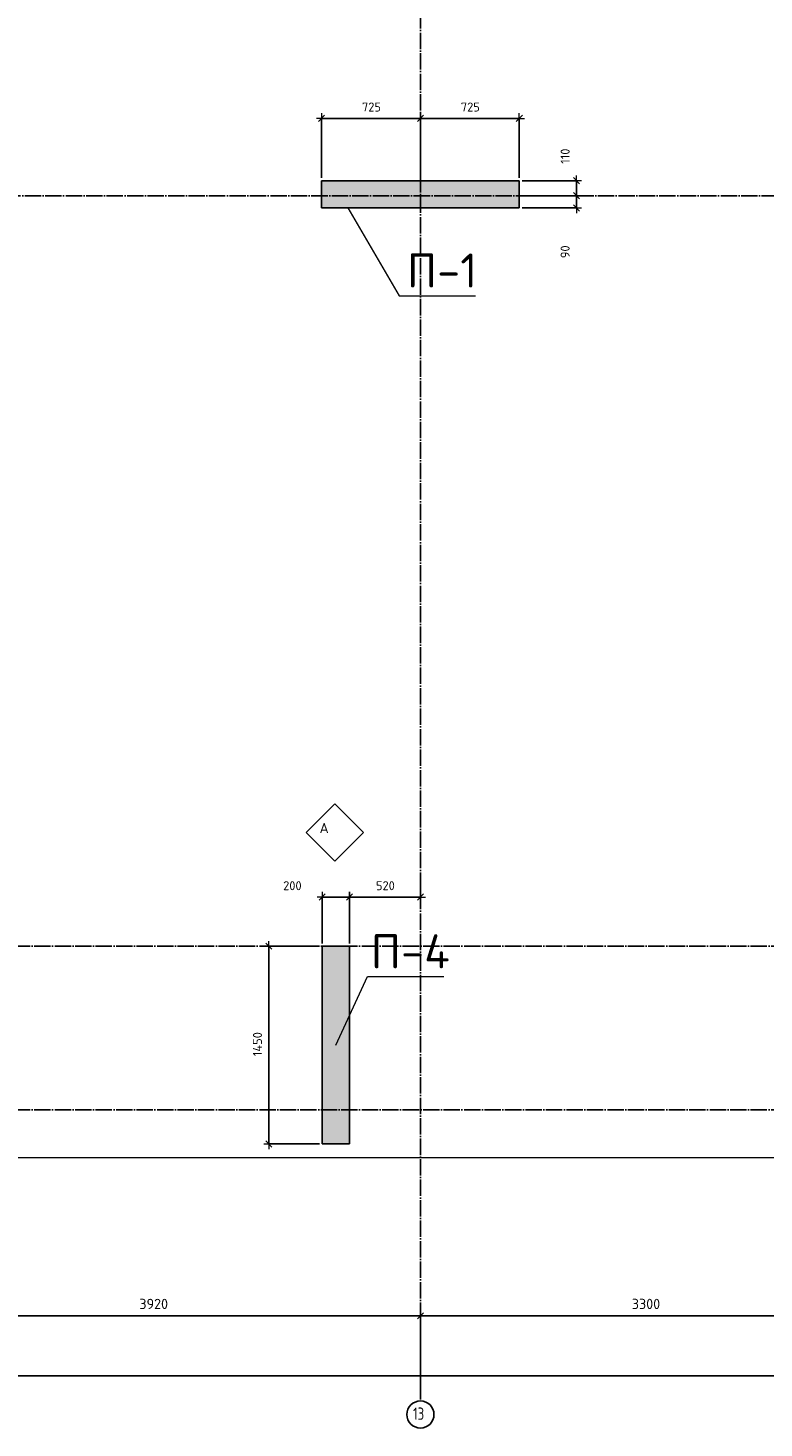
# Model space of a CAD drawing. Header units: millimetres. Extents: x 24180 to 116279, y -2337 to 52405.
# Tile 23 of 41: x 36862 to 42259, y 27669 to 37929. Entities that reach past the tile are written whole.
import ezdxf

# ---------------------------------------------------------------- set-up
doc = ezdxf.new("R2010")
doc.units = ezdxf.units.MM
doc.header["$PDMODE"] = 65
doc.linetypes.add('______11', pattern=[150, 120, -15, 0, -15])
doc.linetypes.add('______5', pattern=[330, 240, -30, 30, -30])
for name, color, linetype, lineweight in [('Standard', 7, 'Continuous', 25), ('Армирование стержнями_ общее', 40, 'Continuous', 35), ('Высотная отметка (отверстия)', 7, 'Continuous', 13), ('Размерная линия_ общее', 7, 'Continuous', 13)]:
    doc.layers.add(name, color=color, linetype=linetype, lineweight=lineweight)
doc.layers.add('Осевая линия_ общее', color=7, linetype='______5', lineweight=13, true_color=0xa0a0a0)
doc.styles.add('ARIAL', font='ARIAL.TTF')
doc.styles.add('ISOCPEUR', font='ISOCPEUR')
doc.dimstyles.new('DIMSTYLE_11', dxfattribs={"dimtxt": 66, "dimasz": 75, "dimexe": 0, "dimexo": 0, "dimgap": 33, "dimtad": 2, "dimdec": 0, "dimrnd": 5, "dimzin": 12, "dimdsep": 46, "dimtxsty": 'ISOCPEUR', "dimblk1": 'ALL_ML_STRICH', "dimblk2": 'ALL_ML_STRICH', "dimsah": 1, "dimcen": 0, "dimclrd": 7, "dimclre": 256, "dimclrt": 7, "dimadec": 0, "dimazin": 0, "dimtfac": 1, "dimtdec": 0, "dimtix": 1, "dimtmove": 2, "dimatfit": 3, "dimfxl": 0, "dimtvp": 1.2, "dimtzin": 0, "dimlwd": 0, "dimlwe": -3, "dimarcsym": 0})
doc.dimstyles.new('DIMSTYLE_3', dxfattribs={"dimtxt": 75, "dimasz": 75, "dimexe": 0, "dimexo": 0, "dimgap": 37.5, "dimtad": 2, "dimdec": 0, "dimrnd": 5, "dimzin": 12, "dimdsep": 46, "dimtxsty": 'ISOCPEUR', "dimblk1": 'ALL_ML_STRICH', "dimblk2": 'ALL_ML_STRICH', "dimsah": 1, "dimcen": 0, "dimclrd": 256, "dimclre": 256, "dimclrt": 256, "dimadec": 0, "dimazin": 0, "dimtfac": 1, "dimtdec": 0, "dimtix": 1, "dimtmove": 2, "dimatfit": 3, "dimfxl": 0, "dimtzin": 0, "dimlwd": 0, "dimlwe": -1, "dimarcsym": 0})
doc.dimstyles.new('DIMSTYLE_9', dxfattribs={"dimtxt": 66, "dimasz": 75, "dimexe": 0, "dimexo": 0, "dimgap": 33, "dimtad": 2, "dimdec": 0, "dimrnd": 5, "dimzin": 12, "dimdsep": 46, "dimtxsty": 'ISOCPEUR', "dimblk1": 'ALL_ML_STRICH', "dimblk2": 'ALL_ML_STRICH', "dimsah": 1, "dimcen": 0, "dimclrd": 7, "dimclre": 256, "dimclrt": 7, "dimadec": 0, "dimazin": 0, "dimtfac": 1, "dimtdec": 0, "dimtix": 1, "dimtmove": 2, "dimatfit": 3, "dimfxl": 0, "dimtzin": 0, "dimlwd": 0, "dimlwe": -3, "dimarcsym": 0})

# ---------------------------------------------------------------- blocks, each defined once
blk = doc.blocks.new('ALL_ML_STRICH')
at = {"color": 0, "linetype": 'ByBlock', "lineweight": -2}
for p, q in [((-1, 0), (0.5, 0)), ((-0.3, -0.3), (0.3, 0.3)), ((0, -0.5), (0, 0.5))]:
    blk.add_line(p, q, dxfattribs=at)
blk = doc.blocks.new('*D14')
at = {"layer": 'DEFPOINTS', "transparency": 33554687}
for p in [(35820, 28490), (35820, 27940), (39740, 27940)]:
    blk.add_point(p, dxfattribs=at)
at = {"layer": 'Размерная линия_ общее', "lineweight": -2, "transparency": 33554687}
for p, q in [((35820, 27950), (35820, 28490)), ((35820, 28490), (39740, 28490)), ((39740, 27950), (39740, 28490))]:
    blk.add_line(p, q, dxfattribs=at)
at = {"layer": 'Размерная линия_ общее', "transparency": 33554687, "xscale": 75, "yscale": 75, "zscale": 75, "rotation": 180}
blk.add_blockref('ALL_ML_STRICH', (35820, 28490), dxfattribs=at)
at = {"layer": 'Размерная линия_ общее', "transparency": 33554687, "xscale": 75, "yscale": 75, "zscale": 75}
blk.add_blockref('ALL_ML_STRICH', (39740, 28490), dxfattribs=at)
at = {"layer": 'Размерная линия_ общее', "transparency": 33554687, "insert": (37784, 28578), "char_height": 75, "width": 300, "attachment_point": 5, "style": 'ISOCPEUR'}
blk.add_mtext('\\A1;{3920}', dxfattribs=at)
blk = doc.blocks.new('*D15')
at = {"layer": 'DEFPOINTS', "transparency": 33554687}
for p in [(39740, 28490), (39740, 27940), (43040, 27940)]:
    blk.add_point(p, dxfattribs=at)
at = {"layer": 'Размерная линия_ общее', "lineweight": -2, "transparency": 33554687}
for p, q in [((39740, 27950), (39740, 28490)), ((39740, 28490), (43040, 28490)), ((43040, 27950), (43040, 28490))]:
    blk.add_line(p, q, dxfattribs=at)
at = {"layer": 'Размерная линия_ общее', "transparency": 33554687, "xscale": 75, "yscale": 75, "zscale": 75, "rotation": 180}
blk.add_blockref('ALL_ML_STRICH', (39740, 28490), dxfattribs=at)
at = {"layer": 'Размерная линия_ общее', "transparency": 33554687, "xscale": 75, "yscale": 75, "zscale": 75}
blk.add_blockref('ALL_ML_STRICH', (43040, 28490), dxfattribs=at)
at = {"layer": 'Размерная линия_ общее', "transparency": 33554687, "insert": (41394, 28578), "char_height": 75, "width": 300, "attachment_point": 5, "style": 'ISOCPEUR'}
blk.add_mtext('\\A1;{3300}', dxfattribs=at)
blk = doc.blocks.new('*D23')
at = {"layer": 'DEFPOINTS', "transparency": 33554687}
for p in [(25300, 28050), (25300, 27940), (67380, 27940)]:
    blk.add_point(p, dxfattribs=at)
at = {"layer": 'Размерная линия_ общее', "lineweight": -2, "transparency": 33554687}
for p, q in [((25300, 27950), (25300, 28050)), ((25300, 28050), (67380, 28050)), ((67380, 27950), (67380, 28050))]:
    blk.add_line(p, q, dxfattribs=at)
at = {"layer": 'Размерная линия_ общее', "transparency": 33554687, "xscale": 75, "yscale": 75, "zscale": 75, "rotation": 180}
blk.add_blockref('ALL_ML_STRICH', (25300, 28050), dxfattribs=at)
at = {"layer": 'Размерная линия_ общее', "transparency": 33554687, "xscale": 75, "yscale": 75, "zscale": 75}
blk.add_blockref('ALL_ML_STRICH', (67380, 28050), dxfattribs=at)
at = {"layer": 'Размерная линия_ общее', "transparency": 33554687, "insert": (46340, 28138), "char_height": 75, "width": 375, "attachment_point": 5, "style": 'ISOCPEUR'}
blk.add_mtext('\\A1;{42080}', dxfattribs=at)
blk = doc.blocks.new('*D78')
at = {"layer": 'DEFPOINTS', "color": 7, "linetype": 'Continuous', "lineweight": 13, "transparency": 33554687}
for p in [(39020, 31200), (38628, 29750), (39020, 29750)]:
    blk.add_point(p, dxfattribs=at)
at = {"layer": 'Размерная линия_ общее', "color": 253, "linetype": 'Continuous', "lineweight": -2, "true_color": 0xa0a0a0, "transparency": 33554687}
for p, q in [((39000, 31200), (38628, 31200)), ((39000, 29750), (38628, 29750))]:
    blk.add_line(p, q, dxfattribs=at)
at = {"layer": 'Размерная линия_ общее', "color": 7, "linetype": 'Continuous', "lineweight": -2, "transparency": 33554687}
blk.add_line((38628, 29750), (38628, 31200), dxfattribs=at)
at = {"layer": 'Размерная линия_ общее', "color": 7, "linetype": 'Continuous', "lineweight": 13, "transparency": 33554687, "xscale": 75, "yscale": 75, "zscale": 75}
for p, rotation in [((38628, 31200), 90), ((38628, 29750), 270)]:
    blk.add_blockref('ALL_ML_STRICH', p, dxfattribs=dict(at, rotation=rotation))
at = {"layer": 'Размерная линия_ общее', "color": 7, "linetype": 'Continuous', "lineweight": 13, "transparency": 33554687, "insert": (38545, 30482), "char_height": 66, "width": 264, "attachment_point": 5, "rotation": 90, "style": 'ISOCPEUR'}
blk.add_mtext('\\A1;{1450}', dxfattribs=at)
blk = doc.blocks.new('*D93')
at = {"layer": 'DEFPOINTS', "color": 7, "linetype": 'Continuous', "lineweight": 13, "transparency": 33554687}
for p in [(39015, 37267), (39015, 36810), (39740, 36810)]:
    blk.add_point(p, dxfattribs=at)
at = {"layer": 'Размерная линия_ общее', "color": 253, "linetype": 'Continuous', "lineweight": -2, "true_color": 0xa0a0a0, "transparency": 33554687}
for p, q in [((39015, 36830), (39015, 37267)), ((39740, 36830), (39740, 37267))]:
    blk.add_line(p, q, dxfattribs=at)
at = {"layer": 'Размерная линия_ общее', "color": 7, "linetype": 'Continuous', "lineweight": -2, "transparency": 33554687}
blk.add_line((39015, 37267), (39740, 37267), dxfattribs=at)
at = {"layer": 'Размерная линия_ общее', "color": 7, "linetype": 'Continuous', "lineweight": 13, "transparency": 33554687, "xscale": 75, "yscale": 75, "zscale": 75, "rotation": 180}
blk.add_blockref('ALL_ML_STRICH', (39015, 37267), dxfattribs=at)
at = {"layer": 'Размерная линия_ общее', "color": 7, "linetype": 'Continuous', "lineweight": 13, "transparency": 33554687, "xscale": 75, "yscale": 75, "zscale": 75}
blk.add_blockref('ALL_ML_STRICH', (39740, 37267), dxfattribs=at)
at = {"layer": 'Размерная линия_ общее', "color": 7, "linetype": 'Continuous', "lineweight": 13, "transparency": 33554687, "insert": (39381, 37350), "char_height": 66, "width": 198, "attachment_point": 5, "style": 'ISOCPEUR'}
blk.add_mtext('\\A1;{725}', dxfattribs=at)
blk = doc.blocks.new('*D94')
at = {"layer": 'DEFPOINTS', "color": 7, "linetype": 'Continuous', "lineweight": 13, "transparency": 33554687}
for p in [(39740, 37267), (39740, 36810), (40465, 36810)]:
    blk.add_point(p, dxfattribs=at)
at = {"layer": 'Размерная линия_ общее', "color": 253, "linetype": 'Continuous', "lineweight": -2, "true_color": 0xa0a0a0, "transparency": 33554687}
for p, q in [((39740, 36830), (39740, 37267)), ((40465, 36830), (40465, 37267))]:
    blk.add_line(p, q, dxfattribs=at)
at = {"layer": 'Размерная линия_ общее', "color": 7, "linetype": 'Continuous', "lineweight": -2, "transparency": 33554687}
blk.add_line((39740, 37267), (40465, 37267), dxfattribs=at)
at = {"layer": 'Размерная линия_ общее', "color": 7, "linetype": 'Continuous', "lineweight": 13, "transparency": 33554687, "xscale": 75, "yscale": 75, "zscale": 75, "rotation": 180}
blk.add_blockref('ALL_ML_STRICH', (39740, 37267), dxfattribs=at)
at = {"layer": 'Размерная линия_ общее', "color": 7, "linetype": 'Continuous', "lineweight": 13, "transparency": 33554687, "xscale": 75, "yscale": 75, "zscale": 75}
blk.add_blockref('ALL_ML_STRICH', (40465, 37267), dxfattribs=at)
at = {"layer": 'Размерная линия_ общее', "color": 7, "linetype": 'Continuous', "lineweight": 13, "transparency": 33554687, "insert": (40106, 37350), "char_height": 66, "width": 198, "attachment_point": 5, "style": 'ISOCPEUR'}
blk.add_mtext('\\A1;{725}', dxfattribs=at)
blk = doc.blocks.new('*D114')
at = {"layer": 'DEFPOINTS', "color": 7, "linetype": 'Continuous', "lineweight": 13, "transparency": 33554687}
for p in [(39740, 31705), (39740, 31560), (39220, 31200)]:
    blk.add_point(p, dxfattribs=at)
at = {"layer": 'Размерная линия_ общее', "color": 253, "linetype": 'Continuous', "lineweight": -2, "true_color": 0xa0a0a0, "transparency": 33554687}
for p, q in [((39740, 31685), (39740, 31560)), ((39220, 31220), (39220, 31560))]:
    blk.add_line(p, q, dxfattribs=at)
at = {"layer": 'Размерная линия_ общее', "color": 7, "linetype": 'Continuous', "lineweight": -2, "transparency": 33554687}
blk.add_line((39740, 31560), (39220, 31560), dxfattribs=at)
at = {"layer": 'Размерная линия_ общее', "color": 7, "linetype": 'Continuous', "lineweight": 13, "transparency": 33554687, "xscale": 75, "yscale": 75, "zscale": 75}
for p, rotation in [((39220, 31560), 180), ((39740, 31560), 360)]:
    blk.add_blockref('ALL_ML_STRICH', p, dxfattribs=dict(at, rotation=rotation))
at = {"layer": 'Размерная линия_ общее', "color": 7, "linetype": 'Continuous', "lineweight": 13, "transparency": 33554687, "insert": (39483, 31643), "char_height": 66, "width": 198, "attachment_point": 5, "style": 'ISOCPEUR'}
blk.add_mtext('\\A1;{520}', dxfattribs=at)
blk = doc.blocks.new('*D115')
at = {"layer": 'DEFPOINTS', "color": 7, "linetype": 'Continuous', "lineweight": 13, "transparency": 33554687}
for p in [(39220, 31560), (39020, 31200), (39220, 31200)]:
    blk.add_point(p, dxfattribs=at)
at = {"layer": 'Размерная линия_ общее', "color": 253, "linetype": 'Continuous', "lineweight": -2, "true_color": 0xa0a0a0, "transparency": 33554687}
for p, q in [((39020, 31220), (39020, 31560)), ((39220, 31220), (39220, 31560))]:
    blk.add_line(p, q, dxfattribs=at)
at = {"layer": 'Размерная линия_ общее', "color": 7, "linetype": 'Continuous', "lineweight": -2, "transparency": 33554687}
blk.add_line((39220, 31560), (39020, 31560), dxfattribs=at)
at = {"layer": 'Размерная линия_ общее', "color": 7, "linetype": 'Continuous', "lineweight": 13, "transparency": 33554687, "xscale": 75, "yscale": 75, "zscale": 75}
for p, rotation in [((39020, 31560), 180), ((39220, 31560), 360)]:
    blk.add_blockref('ALL_ML_STRICH', p, dxfattribs=dict(at, rotation=rotation))
at = {"layer": 'Размерная линия_ общее', "color": 7, "linetype": 'Continuous', "lineweight": 13, "transparency": 33554687, "insert": (38801, 31643), "char_height": 66, "width": 198, "attachment_point": 5, "style": 'ISOCPEUR'}
blk.add_mtext('\\A1;{200}', dxfattribs=at)
blk = doc.blocks.new('*D150')
at = {"layer": 'DEFPOINTS', "color": 7, "linetype": 'Continuous', "lineweight": 13, "transparency": 33554687}
for p in [(40465, 36700), (40465, 36610), (40884, 36610)]:
    blk.add_point(p, dxfattribs=at)
at = {"layer": 'Размерная линия_ общее', "color": 253, "linetype": 'Continuous', "lineweight": -2, "true_color": 0xa0a0a0, "transparency": 33554687}
for p, q in [((40485, 36700), (40884, 36700)), ((40485, 36610), (40884, 36610))]:
    blk.add_line(p, q, dxfattribs=at)
at = {"layer": 'Размерная линия_ общее', "color": 7, "linetype": 'Continuous', "lineweight": -2, "transparency": 33554687}
blk.add_line((40884, 36610), (40884, 36700), dxfattribs=at)
at = {"layer": 'Размерная линия_ общее', "color": 7, "linetype": 'Continuous', "lineweight": 13, "transparency": 33554687, "xscale": 75, "yscale": 75, "zscale": 75}
for p, rotation in [((40884, 36700), 90), ((40884, 36610), 270)]:
    blk.add_blockref('ALL_ML_STRICH', p, dxfattribs=dict(at, rotation=rotation))
at = {"layer": 'Размерная линия_ общее', "color": 7, "linetype": 'Continuous', "lineweight": 13, "transparency": 33554687, "insert": (40801, 36289), "char_height": 66, "width": 132, "attachment_point": 5, "rotation": 90, "style": 'ISOCPEUR'}
blk.add_mtext('\\A1;{90}', dxfattribs=at)
blk = doc.blocks.new('*D151')
at = {"layer": 'DEFPOINTS', "color": 7, "linetype": 'Continuous', "lineweight": 13, "transparency": 33554687}
for p in [(40465, 36810), (40465, 36700), (40884, 36700)]:
    blk.add_point(p, dxfattribs=at)
at = {"layer": 'Размерная линия_ общее', "color": 253, "linetype": 'Continuous', "lineweight": -2, "true_color": 0xa0a0a0, "transparency": 33554687}
for p, q in [((40485, 36810), (40884, 36810)), ((40485, 36700), (40884, 36700))]:
    blk.add_line(p, q, dxfattribs=at)
at = {"layer": 'Размерная линия_ общее', "color": 7, "linetype": 'Continuous', "lineweight": -2, "transparency": 33554687}
blk.add_line((40884, 36700), (40884, 36810), dxfattribs=at)
at = {"layer": 'Размерная линия_ общее', "color": 7, "linetype": 'Continuous', "lineweight": 13, "transparency": 33554687, "xscale": 75, "yscale": 75, "zscale": 75}
for p, rotation in [((40884, 36810), 90), ((40884, 36700), 270)]:
    blk.add_blockref('ALL_ML_STRICH', p, dxfattribs=dict(at, rotation=rotation))
at = {"layer": 'Размерная линия_ общее', "color": 7, "linetype": 'Continuous', "lineweight": 13, "transparency": 33554687, "insert": (40801, 36990), "char_height": 66, "width": 198, "attachment_point": 5, "rotation": 90, "style": 'ISOCPEUR'}
blk.add_mtext('\\A1;{110}', dxfattribs=at)
blk = doc.blocks.new('СЛОЖНЫЙ_ОБЪЕКТ_1')
at = {"layer": 'Армирование стержнями_ общее', "color": 7, "linetype": 'Continuous', "lineweight": 13, "transparency": 33554687}
blk.add_lwpolyline([(39113, 32242), (38903, 32032), (39113, 31822), (39323, 32032), (39113, 32242)], close=True, dxfattribs=at)
at = {"layer": 'Армирование стержнями_ общее', "color": 7, "linetype": 'Continuous', "lineweight": 13, "transparency": 33554687, "insert": (39000, 32066), "char_height": 75, "width": 98.18, "attachment_point": 4, "style": 'ISOCPEUR'}
blk.add_mtext('\\A1;{\\fISOCPEUR|i0|b0;\\H75.000000;\\W1.000000;\\C7;А}\\P', dxfattribs=at)

msp = doc.modelspace()

# ---------------------------------------------------------------- hatches: boundary and pattern name
at = {"linetype": 'Continuous', "lineweight": 13, "transparency": 33554687}
for points in [[(40465, 36610), (40465, 36810), (39015, 36810), (39015, 36610)], [(39020, 29750), (39220, 29750), (39220, 31200), (39020, 31200)]]:
    msp.add_hatch(color=7, dxfattribs=at).paths.add_polyline_path(points)

# ---------------------------------------------------------------- linework, layer by layer
at = {"color": 7, "linetype": 'Continuous', "lineweight": -3, "transparency": 33554687}
for p, q in [((39015, 36610), (39015, 36810)), ((39015, 36810), (40465, 36810)), ((40465, 36810), (40465, 36610)), ((40465, 36610), (39015, 36610)), ((39020, 29750), (39020, 31200)), ((39020, 31200), (39220, 31200)), ((39220, 31200), (39220, 29750)), ((39220, 29750), (39020, 29750))]:
    msp.add_line(p, q, dxfattribs=at)
at = {"layer": 'Standard', "color": 7, "linetype": 'Continuous', "lineweight": 13, "transparency": 33554687}
msp.add_lwpolyline([(25100, 29650), (67580, 29650), (67580, 46020), (25100, 46020), (25100, 29650)], dxfattribs=at)
at = {"layer": 'Высотная отметка (отверстия)', "color": 7, "linetype": 'Continuous', "lineweight": 13, "transparency": 33554687}
for points in [[(39207.5, 36610), (39583.8, 35966.6), (40143.8, 35966.6)], [(39120, 30475), (39350.7, 30976.9), (39910.7, 30976.9)]]:
    msp.add_lwpolyline(points, dxfattribs=at)
at = {"layer": 'Осевая линия_ общее', "color": 253, "linetype": '______11', "lineweight": -3, "true_color": 0xa0a0a0, "transparency": 33554687}
for p, q in [((39740, 46150), (39740, 27877)), ((24230, 36700), (70073.9, 36700)), ((25200, 31200), (70073.9, 31200)), ((25200, 30000), (70073.9, 30000))]:
    msp.add_line(p, q, dxfattribs=at)
at = {"layer": 'Осевая линия_ общее', "color": 7, "linetype": 'Continuous', "lineweight": -3, "transparency": 33554687}
msp.add_circle((39740.1, 27767.6), 99.1, dxfattribs=at)

# ---------------------------------------------------------------- block references
at = {"layer": 'Армирование стержнями_ общее', "color": 7, "linetype": 'Continuous', "lineweight": 13, "transparency": 33554687}
msp.add_blockref('СЛОЖНЫЙ_ОБЪЕКТ_1', (0, 0), dxfattribs=at)

# ---------------------------------------------------------------- texts
at = {"layer": 'Высотная отметка (отверстия)', "color": 7, "linetype": 'Continuous', "lineweight": 13, "transparency": 33554687}
for s, insert, char_height, width, attachment_point, style in [('}\\P', (39194.3, 37141.9), 60, 67.731, 2, 'ARIAL'), ('\\A1;{\\fISOCPEUR|i0|b0;\\H250.000000;\\W1.000000;\\C7;П-1}\\P', (39898.8, 36026.6), 75, 604.167, 8, 'ISOCPEUR'), ('}\\P', (39898.8, 35896.6), 60, 67.731, 2, 'ARIAL'), ('\\A1;{\\fISOCPEUR|i0|b0;\\H250.000000;\\W1.000000;\\C7;П-4}\\P', (39665.7, 31036.9), 75, 690, 8, 'ISOCPEUR')]:
    msp.add_mtext(s, dxfattribs=dict(at, insert=insert, char_height=char_height, width=width, attachment_point=attachment_point, style=style))
at = {"layer": 'Осевая линия_ общее', "color": 7, "linetype": 'Continuous', "lineweight": -3, "transparency": 33554687, "insert": (39686.1, 27728.5), "char_height": 90, "width": 141.684, "attachment_point": 7, "style": 'ISOCPEUR'}
msp.add_mtext('\\W0.75;13', dxfattribs=at)

# ---------------------------------------------------------------- dimensions: what is measured, and where the dimension line sits
at = {"layer": 'Размерная линия_ общее', "color": 7, "linetype": 'Continuous', "lineweight": 13, "transparency": 33554687}
for base, p1, p2, picture, middle in [((39740, 37267), (39015, 36830), (39740, 36830), '*D93', (39380.8, 37350)), ((40465, 37267), (39740, 36830), (40465, 36830), '*D94', (40105.8, 37350))]:
    dim = msp.add_linear_dim(base=base, p1=p1, p2=p2, dimstyle='DIMSTYLE_9', override={"dimpost": '<>', "dimclrd": 7, "dimclre": 253, "dimclrt": 7, "dimlwd": 0, "dimlwe": 65533}, dxfattribs=at)
    dim.commit()
    dim.dimension.update_dxf_attribs({"geometry": picture, "text_midpoint": middle, "dimtype": 160})
for base, p1, p2, angle, dimstyle, picture, middle in [((40883.9, 36810), (40485, 36700), (40485, 36810), 90, 'DIMSTYLE_11', '*D151', (40800.8, 36989.8)), ((40883.9, 36700), (40485, 36610), (40485, 36700), 90, 'DIMSTYLE_11', '*D150', (40800.7, 36288.7)), ((39020, 31559.6), (39220, 31220), (39020, 31220), 180, 'DIMSTYLE_9', '*D115', (38801, 31642.7)), ((39220, 31559.6), (39740, 31685), (39220, 31220), 180, 'DIMSTYLE_9', '*D114', (39483.3, 31642.6)), ((38627.9, 31200), (39000, 29750), (39000, 31200), 90, 'DIMSTYLE_9', '*D78', (38544.9, 30481.6))]:
    dim = msp.add_linear_dim(base=base, p1=p1, p2=p2, angle=angle, dimstyle=dimstyle, override={"dimpost": '<>', "dimclrd": 7, "dimclre": 253, "dimclrt": 7, "dimlwd": 0, "dimlwe": 65533}, dxfattribs=at)
    dim.commit()
    dim.dimension.update_dxf_attribs({"geometry": picture, "text_midpoint": middle, "dimtype": 160})
at = {"layer": 'Размерная линия_ общее', "transparency": 33554687}
for base, p1, p2, picture, middle in [((39740, 28490.3), (35820, 27950), (39740, 27950), '*D14', (37783.7, 28577.8)), ((43040, 28490.3), (39740, 27950), (43040, 27950), '*D15', (41393.7, 28577.8)), ((67380, 28050.3), (25300, 27950), (67380, 27950), '*D23', (46340, 28137.8))]:
    dim = msp.add_linear_dim(base=base, p1=p1, p2=p2, dimstyle='DIMSTYLE_3', override={"dimpost": '<>', "dimclrd": 256, "dimclre": 256, "dimclrt": 256, "dimlwd": 0, "dimlwe": 65535}, dxfattribs=at)
    dim.commit()
    dim.dimension.update_dxf_attribs({"geometry": picture, "text_midpoint": middle, "dimtype": 160})

doc.saveas('drawing.dxf')
